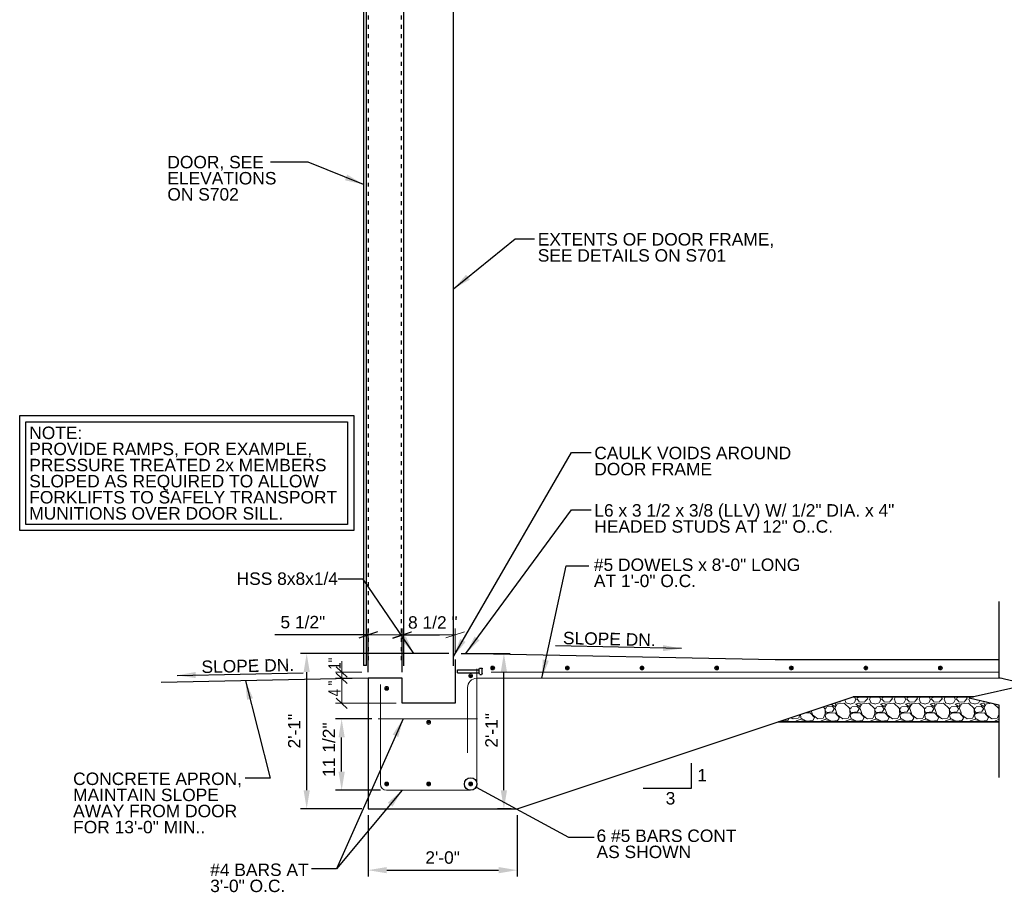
# Model space of a CAD drawing. Header units: inches. Extents: x -9 to 435, y 7 to 291.
# Tile 1 of 6: x -9 to 150, y 10 to 150. Entities that reach past the tile are written whole.
import ezdxf
from ezdxf.enums import TextEntityAlignment as Align

# ---------------------------------------------------------------- set-up
doc = ezdxf.new("R2010")
doc.units = ezdxf.units.IN
doc.header["$LTSCALE"] = 5
doc.header["$MEASUREMENT"] = 0
doc.linetypes.add('DGN Style 5', pattern=[0.298643, 0.12799, -0.170653])
for name, color, linetype, lineweight in [('G-ANNO-DIM', 1, 'Continuous', 0), ('G-ANNO-PATT', 9, 'Continuous', 0), ('G-ANNO-TEXT', 7, 'Continuous', 30), ('S-REIN-RBAR', 5, 'Continuous', 13)]:
    doc.layers.add(name, color=color, linetype=linetype, lineweight=lineweight)
doc.styles.add("3 4 1'-0", font='arial.ttf', dxfattribs={"height": 2})
doc.dimstyles.new("3 4 1'-0", dxfattribs={"dimtxt": 2, "dimasz": 3, "dimexe": 1, "dimexo": 1, "dimgap": 1, "dimtad": 1, "dimdec": 4, "dimzin": 11, "dimdsep": 46, "dimlunit": 4, "dimtxsty": "3 4 1'-0", "dimcen": 0.09, "dimadec": 4, "dimazin": 3, "dimtfac": 1, "dimtdec": 4, "dimtofl": 0, "dimtmove": 0, "dimatfit": 3, "dimfxl": 1, "dimfrac": 2, "dimtolj": 1, "dimtzin": 11, "dimarcsym": 0})

# ---------------------------------------------------------------- blocks, each defined once
blk = doc.blocks.new('REINFDOT')
for radius in [0.00313, 0.00187, 0.000625]:
    blk.add_circle((0, 0), radius)
blk = doc.blocks.new('REINF. DOT')
at = {"layer": 'S-REIN-RBAR', "extrusion": (0, 0, -1), "xscale": 100, "yscale": -100, "zscale": 100, "rotation": 89.99999999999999}
blk.add_blockref('REINFDOT', (-36.53, 24.59), dxfattribs=at)
blk = doc.blocks.new('REINF. DOT_1')
at = {"layer": 'S-REIN-RBAR', "xscale": 100, "yscale": 100, "zscale": 100, "rotation": 90.00000000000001}
blk.add_blockref('REINFDOT', (36.53, 24.59), dxfattribs=at)
blk = doc.blocks.new('*U10')
at = {"layer": 'G-ANNO-TEXT'}
for p, q in [((-0.25, 3), (-0.25, -0.5)), ((-0.5, -0.63), (-0.5, -0.88)), ((-0.38, -0.5), (0.37, -0.5)), ((-0.38, -1), (0.37, -1)), ((0.5, -0.63), (0.5, -0.88))]:
    blk.add_line(p, q, dxfattribs=at)
at = {"layer": 'G-ANNO-TEXT', "flags": 128}
blk.add_lwpolyline([(-0.25, 3), (0.25, 3), (0.25, -0.5)], dxfattribs=at)
at = {"layer": 'G-ANNO-TEXT', "extrusion": (0, 0, -1)}
for centre, start, end in [((0.37, -0.63), 0, 90), ((0.37, -0.88), 270, 0), ((-0.38, -0.63), 90, 180), ((-0.38, -0.88), 180, 270)]:
    blk.add_arc(centre, 0.125, start, end, dxfattribs=at)
blk = doc.blocks.new('Headed Stud')
at = {"layer": 'G-ANNO-TEXT', "zscale": 100}
blk.add_blockref('*U10', (1.3, 3.24), dxfattribs=at)
blk = doc.blocks.new('*D17')
at = {"layer": 'Defpoints', "color": 0, "lineweight": 0, "transparency": 16777216}
for p in [(47.4, 23.33), (71.4, 23.33), (71.4, 13.48)]:
    blk.add_point(p, dxfattribs=at)
at = {"layer": 'G-ANNO-DIM', "color": 0, "lineweight": -2, "transparency": 16777216}
for p, q in [((47.4, 22.33), (47.4, 12.48)), ((71.4, 22.33), (71.4, 12.48)), ((50.4, 13.48), (68.4, 13.48))]:
    blk.add_line(p, q, dxfattribs=at)
at = {"layer": 'G-ANNO-DIM', "color": 0, "lineweight": 0, "transparency": 16777216}
for points in [[(50.4, 13.98), (50.4, 12.98), (47.4, 13.48)], [(68.4, 13.98), (68.4, 12.98), (71.4, 13.48)]]:
    blk.add_solid(points, dxfattribs=at)
at = {"layer": 'G-ANNO-DIM', "color": 0, "transparency": 16777216, "insert": (59.4, 15.5), "char_height": 2, "attachment_point": 5, "style": "3 4 1'-0"}
blk.add_mtext('\\A1;2\'-0"', dxfattribs=at)
blk = doc.blocks.new('*D19')
at = {"layer": 'Defpoints', "color": 0, "lineweight": 0, "transparency": 16777216}
for p in [(37.54, 48.33), (61.4, 48.33), (47.4, 23.33)]:
    blk.add_point(p, dxfattribs=at)
at = {"layer": 'G-ANNO-DIM', "color": 0, "lineweight": -2, "transparency": 16777216}
for p, q in [((60.4, 48.33), (36.54, 48.33)), ((37.54, 26.33), (37.54, 45.33)), ((46.4, 23.33), (36.54, 23.33))]:
    blk.add_line(p, q, dxfattribs=at)
at = {"layer": 'G-ANNO-DIM', "color": 0, "lineweight": 0, "transparency": 16777216}
for points in [[(37.04, 45.33), (38.04, 45.33), (37.54, 48.33)], [(37.04, 26.33), (38.04, 26.33), (37.54, 23.33)]]:
    blk.add_solid(points, dxfattribs=at)
at = {"layer": 'G-ANNO-DIM', "color": 0, "transparency": 16777216, "insert": (35.54, 35.83), "char_height": 2, "attachment_point": 5, "rotation": 90, "style": "3 4 1'-0"}
blk.add_mtext('\\A1;2\'-1"', dxfattribs=at)
blk = doc.blocks.new('_Oblique_0.3')
at = {"color": 0, "linetype": 'ByBlock', "lineweight": -2}
for p, q in [((0, 0), (-1, 0)), ((0.5, 0.167), (-0.5, -0.167))]:
    blk.add_line(p, q, dxfattribs=at)
blk = doc.blocks.new('*D21')
at = {"layer": 'Defpoints', "color": 0, "lineweight": 0, "transparency": 16777216}
for p in [(52.9, 51.31), (47.4, 44.33), (52.9, 44.33)]:
    blk.add_point(p, dxfattribs=at)
at = {"layer": 'G-ANNO-DIM', "color": 0, "lineweight": -2, "transparency": 16777216}
for p, q in [((47.4, 45.33), (47.4, 52.31)), ((52.9, 45.33), (52.9, 52.31)), ((44.4, 51.31), (32.44, 51.31)), ((55.9, 51.31), (58.9, 51.31))]:
    blk.add_line(p, q, dxfattribs=at)
at = {"layer": 'G-ANNO-DIM', "color": 0, "lineweight": -2, "transparency": 16777216, "xscale": 3, "yscale": 3, "zscale": 3}
blk.add_blockref('_Oblique_0.3', (47.4, 51.31), dxfattribs=at)
at = {"layer": 'G-ANNO-DIM', "color": 0, "lineweight": -2, "transparency": 16777216, "xscale": 3, "yscale": 3, "zscale": 3, "rotation": 180}
blk.add_blockref('_Oblique_0.3', (52.9, 51.31), dxfattribs=at)
at = {"layer": 'G-ANNO-DIM', "color": 0, "transparency": 16777216, "insert": (36.92, 53.35), "char_height": 2, "attachment_point": 5, "style": "3 4 1'-0"}
blk.add_mtext('\\A1;5 1/2"', dxfattribs=at)
blk = doc.blocks.new('*D23')
at = {"layer": 'Defpoints', "color": 0, "lineweight": 0, "transparency": 16777216}
for p in [(43.16, 37.82), (49.04, 37.82), (50.4, 26.32)]:
    blk.add_point(p, dxfattribs=at)
at = {"layer": 'G-ANNO-DIM', "color": 0, "lineweight": -2, "transparency": 16777216}
for p, q in [((48.04, 37.82), (42.16, 37.82)), ((43.16, 29.32), (43.16, 34.82)), ((49.4, 26.32), (42.16, 26.32))]:
    blk.add_line(p, q, dxfattribs=at)
at = {"layer": 'G-ANNO-DIM', "color": 0, "lineweight": 0, "transparency": 16777216}
for points in [[(42.66, 34.82), (43.66, 34.82), (43.16, 37.82)], [(42.66, 29.32), (43.66, 29.32), (43.16, 26.32)]]:
    blk.add_solid(points, dxfattribs=at)
at = {"layer": 'G-ANNO-DIM', "color": 0, "transparency": 16777216, "insert": (41.13, 32.86), "char_height": 2, "attachment_point": 5, "rotation": 90, "style": "3 4 1'-0"}
blk.add_mtext('\\A1;11 1/2"', dxfattribs=at)
blk = doc.blocks.new('*D28')
at = {"layer": 'Defpoints', "color": 0, "lineweight": 0, "transparency": 16777216}
for p in [(61.4, 48.33), (69.25, 48.33), (71.4, 23.33)]:
    blk.add_point(p, dxfattribs=at)
at = {"layer": 'G-ANNO-DIM', "color": 0, "lineweight": -2, "transparency": 16777216}
for p, q in [((62.4, 48.33), (70.25, 48.33)), ((69.25, 26.33), (69.25, 45.33)), ((70.4, 23.33), (68.25, 23.33))]:
    blk.add_line(p, q, dxfattribs=at)
at = {"layer": 'G-ANNO-DIM', "color": 0, "lineweight": 0, "transparency": 16777216}
for points in [[(68.75, 45.33), (69.75, 45.33), (69.25, 48.33)], [(68.75, 26.33), (69.75, 26.33), (69.25, 23.33)]]:
    blk.add_solid(points, dxfattribs=at)
at = {"layer": 'G-ANNO-DIM', "color": 0, "transparency": 16777216, "insert": (67.25, 35.96), "char_height": 2, "attachment_point": 5, "rotation": 90, "style": "3 4 1'-0"}
blk.add_mtext('\\A1;2\'-1"', dxfattribs=at)

msp = doc.modelspace()

# ---------------------------------------------------------------- hatches: boundary and pattern name
at = {"layer": 'G-ANNO-PATT'}
h = msp.add_hatch(dxfattribs=at)
h.set_pattern_fill('GRAVEL', color=256, style=0, pattern_type=2)
h.set_pattern_definition([(200.5562, (128.89517, 37.70417), (-84.000276, -32.000316), [0.68352, -101.84494]), (4.7637, (137.9398, 37.4284), (-36.00012, -4.00004), [1.0032, -47.16334]), (4.7637, (133.9398, 37.4284), (-36.00012, -4.00004), [1.0032, -47.16334]), (4.7637, (129.9398, 37.4284), (-36.00012, -4.00004), [1.0032, -47.16334]), (332.354, (129.09555, 37.8388), (-60.000197, 32.000315), [0.94826, -93.87834]), (332.354, (133.09554, 37.8388), (-60.000197, 32.000315), [0.94826, -93.87834]), (332.3539, (137.09553, 37.8388), (-60.000197, 32.000315), [0.94826, -93.87834]), (285.255, (128.9017, 38.3745), (-12.00004, 40.000393), [0.5824, -45.02504]), (285.255, (132.9018, 38.3745), (-12.00004, 40.000393), [0.5824, -45.02504]), (285.255, (136.9018, 38.3745), (-12.00004, 40.000393), [0.5824, -45.02504]), (213.69, (129.4266, 38.794), (-12.00004, -4.00004), [0.592, -13.8304]), (213.69, (133.4266, 38.794), (-12.00004, -4.00004), [0.592, -13.8303]), (213.69, (129.46, 34.817), (-12.00004, -4.00004), [0.0405, -14.3818]), (213.69, (137.4266, 38.794), (-12.00004, -4.00004), [0.592, -13.8303]), (213.69, (133.46, 34.817), (-12.00004, -4.00004), [0.0404, -14.3818]), (213.69, (137.46, 34.817), (-12.00004, -4.00004), [0.0404, -14.3819]), (180, (130.4862, 38.743), (-12, 4), [1.04, -10.96]), (181.7357, (134.48624, 38.7432), (-120.000394, -4.0000393), [1.04, -131.02103]), (180, (138.4862, 38.743), (-12.00004, 4.00004), [1.04, -10.96]), (131.987, (139.22095, 37.9684), (-24.00008, 28.000276), [1.0763, -52.7386]), (131.987, (135.22096, 37.9684), (-24.00008, 28.000276), [1.0763, -52.7386]), (131.987, (131.221, 37.96845), (-24.00008, 28.000276), [1.0763, -52.7386]), (59.036, (138.8457, 37.4376), (-12.00004, -16.00016), [0.5557, -22.7683]), (59.036, (134.8457, 37.4376), (-12.00004, -16.00016), [0.5557, -22.7683]), (59.036, (130.8456, 37.4375), (-12.00004, -16.00016), [0.5557, -22.7683]), (90, (136.886, 35.183), (-12, -4), [0.24, -3.76]), (90, (132.886, 35.183), (-12, -4), [0.24, -3.76]), (90, (128.886, 35.183), (-12, -4), [0.24, -3.76]), (118.6103, (137.0477, 34.8368), (-12.00004, 24.000236), [0.4118, -49.70845]), (118.6103, (133.0476, 34.8368), (-12.00004, 24.000236), [0.4118, -49.70845]), (118.6103, (129.0476, 34.8368), (-12.00004, 24.000236), [0.4118, -49.70845]), (186.9113, (130.08, 34.92988), (-96.000315, -12.0001185), [1.00718, -131.95943]), (186.9113, (134.08, 34.92988), (-96.000315, -12.0001185), [1.00718, -131.95943]), (186.9113, (138.08, 34.9299), (-96.0003153, -12.0001185), [1.00718, -131.95943]), (236.31, (130.4186, 35.4379), (-12.00004, -16.00016), [0.5769, -42.6901]), (236.31, (134.4186, 35.4379), (-12.00004, -16.00016), [0.5769, -42.6901]), (236.31, (138.4186, 35.4379), (-12.00004, -16.00016), [0.5769, -42.6901]), (354.2894, (130.8338, 37.32514), (-84.000276, 8.000078), [0.7642, -119.8347]), (354.2894, (134.8338, 37.32514), (-84.000276, 8.000078), [0.7642, -119.8347]), (354.2894, (138.8338, 37.32514), (-84.000276, 8.000078), [0.7642, -119.8347]), (14.0363, (138.0559, 37.1609), (-36.000118, -8.00008), [0.8246, -48.6528]), (14.0363, (134.0559, 37.1609), (-36.00012, -8.00008), [0.8246, -48.6528]), (14.0363, (130.0559, 37.1609), (-36.00012, -8.00008), [0.8246, -48.6528]), (74.745, (138.0052, 36.9081), (-12.00004, -40.000393), [0.20396, -45.4035]), (74.745, (134.0052, 36.9081), (-12.00004, -40.000393), [0.20396, -45.4035]), (74.745, (130.0052, 36.9081), (-12.00004, -40.000393), [0.20396, -45.4035]), (110.556, (135.7362, 36.9582), (-12.00004, 28.000275), [0.3418, -33.8346]), (110.556, (131.7362, 36.9582), (-12.00004, 28.00028), [0.3418, -33.8346]), (110.556, (127.7362, 36.9582), (-12.00004, 28.000275), [0.3418, -33.8346]), (163.1415, (137.52455, 37.49926), (-120.000394, 36.0003543), [0.67052, -137.25752]), (163.1415, (133.52455, 37.49926), (-120.000394, 36.000354), [0.67052, -137.25752]), (163.1415, (129.52455, 37.49926), (-120.000394, 36.000354), [0.67052, -137.25752]), (113.1985, (137.7947, 36.9344), (-12.00004, 24.00024), [0.6093, -29.8541]), (113.1985, (133.7947, 36.9344), (-12.00004, 24.00024), [0.6093, -29.8541]), (113.198, (129.7947, 36.9344), (-12.00004, 24.00024), [0.6093, -29.8541]), (246.8015, (128.2439, 37.4466), (-12.00004, -24.00024), [0.5727, -29.89065]), (246.802, (132.2439, 37.4466), (-12.00004, -24.00024), [0.5727, -29.89065]), (246.8015, (136.2439, 37.4467), (-12.00004, -24.00024), [0.5727, -29.89065]), (200.5562, (132.89517, 37.70417), (-84.000276, -32.000316), [0.68352, -101.84494]), (200.5562, (136.89516, 37.70417), (-84.000276, -32.0003155), [0.68352, -101.84494]), (196.5045, (129.5865, 36.36604), (-96.000315, -28.0002765), [0.7088, -111.93265]), (196.5045, (133.5865, 36.36604), (-96.000315, -28.0002765), [0.7088, -111.93265]), (196.5045, (137.5865, 36.36605), (-96.000315, -28.0002765), [0.7088, -111.93265]), (246.802, (129.8467, 36.9546), (-12.00004, -24.00024), [0.6093, -29.8541]), (246.8015, (133.8467, 36.9546), (-12.00004, -24.00024), [0.6093, -29.8541]), (246.8015, (137.8467, 36.9546), (-12.00004, -24.00024), [0.6093, -29.8541]), (110.556, (136.2304, 36.4177), (-12.00004, 28.000275), [0.59464, -33.5817]), (110.556, (132.2305, 36.4177), (-12.00004, 28.00028), [0.5946, -33.5817]), (110.556, (128.2305, 36.4178), (-12.00004, 28.000275), [0.59464, -33.5817]), (163.4955, (136.88194, 36.17397), (-96.000315, 28.0002765), [0.7088, -111.93265]), (163.4955, (132.88195, 36.17398), (-96.000315, 28.0002765), [0.7088, -111.93265]), (163.4955, (128.88195, 36.17398), (-96.000315, 28.0002765), [0.7088, -111.93265]), (18.435, (137.7958, 36.1515), (-12.00004, 1e-08), [0.506, -12.1432]), (18.435, (133.7958, 36.1515), (-12.00004, 1e-08), [0.506, -12.1432]), (18.435, (129.7957, 36.1515), (-12.00004, 1e-08), [0.506, -12.1432]), (149.036, (138.4031, 35.7885), (-48.000157, 28.000275), [0.6997, -69.27206]), (149.036, (134.4031, 35.7885), (-48.000157, 28.000275), [0.6997, -69.27206]), (149.036, (130.4031, 35.7885), (-48.000157, 28.000275), [0.6997, -69.27206]), (249.444, (130.5852, 36.1818), (-12.00004, -28.00028), [0.4308, -33.7455]), (249.444, (134.5852, 36.1818), (-12.00004, -28.000275), [0.4308, -33.7455]), (249.444, (138.5852, 36.1818), (-12.00004, -28.000275), [0.4308, -33.7455]), (336.8013, (130.2864, 36.3068), (-36.000118, 16.000157), [0.30463, -91.08504]), (336.8013, (134.2864, 36.3068), (-36.000118, 16.000157), [0.30463, -91.08504]), (336.8013, (138.2864, 36.3068), (-36.000118, 16.000157), [0.30463, -91.08504]), (315, (130.01, 35.8176), (-12.00004, 8.00008), [0.5657, -16.405]), (315, (134.01, 35.8177), (-12.00004, 8.00008), [0.5657, -16.405]), (315, (138.01, 35.8177), (-12.00004, 8.00008), [0.5657, -16.405]), (8.6157, (137.1805, 35.71184), (-24.000079, -4.000039), [0.80895, -132.69806]), (8.6157, (133.1805, 35.71184), (-24.000079, -4.000039), [0.80895, -132.69806]), (8.6157, (129.1805, 35.71184), (-24.000079, -4.000039), [0.80895, -132.69806]), (41.6337, (136.8099, 35.3485), (-24.00008, -20.000197), [0.4252, -47.7415]), (41.634, (132.8099, 35.3485), (-24.00008, -20.000197), [0.4252, -47.7415]), (41.6337, (128.8099, 35.3485), (-24.00008, -20.000197), [0.4252, -47.7415]), (317.4894, (127.9353, 36.297), (-36.000118, 32.000315), [1.2458, -63.8699]), (317.4894, (131.9353, 36.297), (-36.000118, 32.000315), [1.2458, -63.8699]), (317.4894, (135.9353, 36.297), (-36.000118, 32.000315), [1.2458, -63.8699]), (4.7637, (138.96, 36.205), (-36.00012, -4.00004), [0.64423, -47.5223]), (4.7637, (134.96, 36.205), (-36.00012, -4.00004), [0.9633, -47.2032]), (4.7637, (130.96, 36.205), (-36.00012, -4.00004), [0.9633, -47.2032]), (4.7637, (127.602, 36.2585), (-36.00012, -4.00004), [0.3191, -47.84745]), (59.036, (138.4308, 35.5283), (-12.00004, -16.00016), [0.8438, -22.4802]), (59.036, (134.4308, 35.5283), (-12.00004, -16.00016), [0.8438, -22.4802]), (59.036, (130.4308, 35.5283), (-12.00004, -16.00016), [0.8438, -22.4802]), (108.435, (138.8447, 38.475), (-12.00004, 32.000315), [0.3348, -37.6129]), (108.435, (138.7427, 34.7939), (-12.00004, 32.000315), [0.7151, -37.23255]), (108.435, (134.8447, 38.475), (-12.00004, 32.000315), [0.3348, -37.61285]), (108.435, (134.7427, 34.7939), (-12.00004, 32.000315), [0.7151, -37.2326]), (108.435, (130.8447, 38.475), (-12.00004, 32.000315), [0.33484, -37.6128]), (108.435, (130.7427, 34.7939), (-12.00004, 32.000315), [0.7151, -37.2326]), (142.125, (139.602, 37.8582), (-12.00004, 8.00008), [0.96596, -44.6413]), (142.125, (135.7177, 37.7688), (-12.00004, 8.00008), [1.1121, -44.49516]), (142.125, (131.7177, 37.7687), (-12.00004, 8.00008), [1.1121, -44.4952]), (142.125, (127.7177, 37.7687), (-12.00004, 8.00008), [0.14614, -45.46114]), (182.7263, (128.57854, 37.85336), (-12.00004, -4e-07), [0.84095, -83.2545]), (182.7263, (132.57854, 37.85336), (-12.00004, -4e-07), [0.84095, -83.2545]), (182.7263, (136.57854, 37.85336), (-12.00004, -4e-07), [0.84095, -83.2545]), (246.8015, (128.9587, 38.7301), (-12.00004, -24.00024), [0.8246, -29.6387]), (246.802, (132.9586, 38.73), (-12.00004, -24.00024), [0.8246, -29.6387]), (246.8015, (136.9586, 38.73), (-12.00004, -24.00024), [0.8246, -29.6387]), (270, (128.874, 35.492), (-12, -4), [0.6994, -3.3006]), (270, (128.908, 38.794), (-12, -4), [0.1415, -3.8585]), (270, (132.874, 35.492), (-12, -4), [0.6994, -3.3006]), (270, (132.908, 38.794), (-12, -4), [0.1416, -3.8585]), (270, (136.874, 35.492), (-12, -4), [0.6994, -3.3007]), (270, (136.908, 38.794), (-12, -4), [0.1416, -3.8585]), (48.013, (139.3022, 36.5841), (-24.00008, -28.000276), [0.4438, -53.3711]), (48.013, (135.3022, 36.5842), (-24.00008, -28.000276), [0.65115, -53.1637]), (48.013, (131.3022, 36.5842), (-24.00008, -28.000276), [0.65115, -53.1637]), (48.013, (127.602, 36.9114), (-24.00008, -28.000276), [0.2074, -53.6075]), (355.2363, (130.3767, 36.547), (-36.00012, 4.00004), [0.9235, -47.2431]), (355.2363, (134.3767, 36.547), (-36.00012, 4.00004), [0.9235, -47.2431]), (355.2363, (138.3767, 36.547), (-36.00012, 4.00004), [0.9235, -47.24307]), (311.987, (130.021, 36.9685), (-24.00008, 28.000276), [0.53814, -53.2767]), (311.987, (134.021, 36.96845), (-24.00008, 28.000276), [0.53814, -53.2767]), (311.987, (138.02095, 36.9684), (-24.00008, 28.000276), [0.53814, -53.2767])])
h.paths.add_polyline_path([(148.8715, 40.08037), (144.0715, 41.17127), (144.7535, 41.32628), (125.39836, 41.32628), (113.39836, 37.32628), (148.8715, 37.32628)])

# ---------------------------------------------------------------- linework, layer by layer
at = {"layer": 'G-ANNO-DIM'}
for p, q in [((52.89836, 48.32628), (52.89836, 52.31168)), ((61.39836, 48.32628), (61.39836, 52.31168)), ((40.04928, 51.31168), (61.39836, 51.31168)), ((51.39836, 50.81168), (54.39836, 51.81168)), ((62.89836, 51.81168), (59.89836, 50.81168)), ((44.04081, 44.49194), (42.28947, 46.16061)), ((43.16514, 40.32628), (43.16514, 47.10552)), ((46.4033, 45.32628), (42.16514, 45.32628)), ((44.04081, 43.49194), (42.28947, 45.16061)), ((46.4033, 44.32628), (42.16514, 44.32628)), ((51.9033, 40.32628), (42.16514, 40.32628)), ((44.04081, 39.49194), (42.28947, 41.16061))]:
    msp.add_line(p, q, dxfattribs=at)
at = {"layer": 'G-ANNO-PATT', "elevation": 1.48198, "flags": 128}
msp.add_lwpolyline([(148.8715, 40.08037), (144.0715, 41.17127), (144.7535, 41.32628), (125.39836, 41.32628), (113.39836, 37.32628), (148.8715, 37.32628), (148.8715, 40.08037)], close=True, dxfattribs=at)
at = {"layer": 'G-ANNO-TEXT'}
for p, q in [((47.14836, 46.40508), (47.14836, 219.65343)), ((53.14879, 46.32688), (53.14857, 215.81043)), ((61.14794, 46.32688), (61.14857, 215.81043)), ((64.89836, 48.32628), (112.89836, 47.32628)), ((47.14836, 46.40508), (46.64836, 46.40508)), ((112.89836, 47.32628, 3.5197), (148.8715, 47.32628, 3.5197)), ((47.39836, 44.32628, -1.75986), (14.10722, 43.63271, -1.75986)), ((71.39836, 23.32628), (125.39836, 41.32628))]:
    msp.add_line(p, q, dxfattribs=at)
at = {"layer": 'G-ANNO-TEXT', "linetype": 'DGN Style 5'}
for p, q in [((47.49236, 47.22558), (47.49229, 219.91116)), ((52.80336, 47.22558), (52.80352, 219.91116))]:
    msp.add_line(p, q, dxfattribs=at)
at = {"layer": 'G-ANNO-TEXT', "flags": 128}
for points in [[(47.14836, 220.73193), (46.64836, 220.73193), (46.64836, 46.40508)], [(148.8715, 56.66635), (148.8715, 50.58037), (148.8715, 44.444), (153.6715, 43.35309), (144.0715, 41.17127), (148.8715, 40.08037), (148.8715, 28.4038)], [(61.39836, 47.32628), (61.39836, 47.32628), (61.39836, 40.32628), (52.89836, 40.32628), (52.89836, 40.32628)], [(52.89836, 40.32628), (52.89836, 44.32628), (47.39836, 44.32628), (47.39836, 23.32628), (71.39836, 23.32628)], [(91.67608, 26.6562), (99.40662, 26.6562), (99.40662, 30.69129)], [(64.78199, 26.84809), (79.66209, 18.79566), (83.76482, 18.79566)]]:
    msp.add_lwpolyline(points, dxfattribs=at)
at = {"layer": 'G-ANNO-TEXT', "elevation": 3.5197, "flags": 128}
for points in [[(144.7535, 41.32628), (125.39836, 41.32628)], [(125.39836, 41.32628), (144.7535, 41.32628)], [(113.39836, 37.32628), (148.8715, 37.32628)], [(148.8715, 37.32628), (113.39836, 37.32628)]]:
    msp.add_lwpolyline(points, dxfattribs=at)
at = {"layer": 'G-ANNO-TEXT'}
msp.add_circle((63.89836, 27.32628), 1.00472, dxfattribs=at)
for points in [[(-8.61847, 86.56616, 5.27951), (45.11086, 86.56616, 5.27951), (45.11086, 68.07549, 5.27951), (-8.61847, 68.07549, 5.27951)], [(-7.61847, 85.56616, 5.27951), (44.11086, 85.56616, 5.27951), (44.11086, 69.07549, 5.27951), (-7.61847, 69.07549, 5.27951)]]:
    msp.add_3dface(points, dxfattribs=at)
at = {"layer": 'S-REIN-RBAR'}
for p, q in [((67.19362, 45.32628, 3.5197), (148.8715, 45.32628, 3.5197)), ((63.39836, 42.82628, 3.5197), (63.39836, 32.32628, 3.5197)), ((64.89836, 44.32628, 3.5197), (149.38949, 44.32628, 3.5197)), ((49.04273, 37.82392), (65.00976, 37.82392)), ((50.39836, 26.32155), (63.89836, 26.32155))]:
    msp.add_line(p, q, dxfattribs=at)
at = {"layer": 'S-REIN-RBAR', "flags": 128}
for points in [[(64.89836, 45.82628), (64.89836, 45.82628), (64.89836, 27.32155)], [(49.39836, 43.32628), (49.39836, 43.32628), (49.39836, 27.32155)]]:
    msp.add_lwpolyline(points, dxfattribs=at)
at = {"layer": 'S-REIN-RBAR'}
for centre, radius, start, end in [((64.89836, 42.82628, 3.5197), 1.5, 90, 180), ((50.39836, 27.32155), 1, 180, 270)]:
    msp.add_arc(centre, radius, start, end, dxfattribs=at)
at = {"layer": 'S-REIN-RBAR', "extrusion": (0, 0, -1)}
msp.add_arc((-63.89836, 27.32155), 1, 180, 270, dxfattribs=at)

# ---------------------------------------------------------------- block references
at = {"layer": 'G-ANNO-TEXT', "rotation": 90}
msp.add_blockref('Headed Stud', (68.01262, 44.16536), dxfattribs=at)
at = {"layer": 'S-REIN-RBAR', "rotation": 180}
for p in [(103.99062, 70.57151, 3.5197), (115.99062, 70.57151, 3.5197), (127.99062, 70.57151, 3.5197), (139.99062, 70.57151, 3.5197), (151.99062, 70.57151, 3.5197), (163.99062, 70.57151, 3.5197), (175.99062, 70.57151, 3.5197), (100.43177, 69.3138, 3.5197), (93.68177, 61.82909, 3.5197), (93.68177, 51.91571, 3.5197), (100.43177, 51.91571, 3.5197)]:
    msp.add_blockref('REINF. DOT_1', p, dxfattribs=at)
at = {"layer": 'S-REIN-RBAR', "extrusion": (0, 0, -1), "rotation": 180}
for p in [(-13.86496, 67.3138, -3.5197), (-13.86496, 51.91571, -3.5197)]:
    msp.add_blockref('REINF. DOT', p, dxfattribs=at)

# ---------------------------------------------------------------- texts
at = {"layer": 'G-ANNO-DIM', "color": 7, "linetype": 'Continuous', "style": "3 4 1'-0"}
msp.add_text('8 1/2 "', height=2, dxfattribs=at).set_placement((57.8229, 53.31168), align=Align.MIDDLE_CENTER)
at = {"layer": 'G-ANNO-DIM', "color": 7, "linetype": 'Continuous', "char_height": 2, "attachment_point": 5, "rotation": 90, "line_spacing_factor": 0.6, "style": "3 4 1'-0"}
for s, insert in [('\\H1x;\\W0.75;1"', (41.99847, 46.70287)), ('\\H1x;\\W0.75;4 "', (41.99847, 42.6794))]:
    msp.add_mtext(s, dxfattribs=dict(at, insert=insert))
at = {"layer": 'G-ANNO-TEXT', "color": 7, "char_height": 2, "attachment_point": 1, "style": "3 4 1'-0"}
for s, insert, line_spacing_factor in [('DOOR, SEE \\PELEVATIONS \\PON S702', (15.12837, 128.3259, 3.5197), 0.776524), ('EXTENTS OF DOOR FRAME,\\PSEE DETAILS ON S701', (74.6999, 115.91245, 3.5197), 0.776524), ('NOTE:\\PPROVIDE RAMPS, FOR EXAMPLE,\\PPRESSURE TREATED 2x MEMBERS\\PSLOPED AS REQUIRED TO ALLOW\\PFORKLIFTS TO SAFELY TRANSPORT\\PMUNITIONS OVER DOOR SILL.\\fTimes New Roman|b0|i0|c00|p23;\\C7;\\c16777215;  \\P', (-7.08165, 84.79743, 8.79921), 0.776524), ('CAULK VOIDS AROUND \\PDOOR FRAME', (83.79002, 81.55671, 3.5197), 0.776524), ('L6 x 3 1/2 x 3/8 (LLV) W/ 1/2" DIA. x 4" \\PHEADED STUDS AT 12" O..C.', (83.79002, 72.33092, 3.5197), 0.776524), ('#5 DOWELS x 8\'-0" LONG \\PAT 1\'-0" O.C.', (83.7288, 63.58813, 3.5197), 0.776524), ('HSS 8x8x1/4', (26.26878, 61.35447, 3.5197), 0.6), ('CONCRETE APRON, \\PMAINTAIN SLOPE \\PAWAY FROM DOOR \\PFOR 13\'-0" MIN..', (-0.02606, 29.1705, 1.75984), 0.776524), ('1', (100.35581, 29.74058, 3.5197), 0.6), ('3', (95.26614, 26.04175, 3.5197), 0.6), ('6 #5 BARS CONT\\PAS SHOWN', (84.15363, 20.00974, 3.5197), 0.776524), ('#4 BARS AT \\P3\'-0" O.C.', (22.01804, 14.5442, 3.5197), 0.776524)]:
    msp.add_mtext(s, dxfattribs=dict(at, insert=insert, line_spacing_factor=line_spacing_factor))
at = {"layer": 'G-ANNO-TEXT', "color": 7, "char_height": 2, "line_spacing_factor": 0.6, "style": "3 4 1'-0"}
for insert, attachment_point, rotation in [((78.77978, 51.82305, 3.5197), 1, 358.7320661), ((35.49149, 47.49763, 1.75984), 3, 1.2679339)]:
    msp.add_mtext('SLOPE DN.', dxfattribs=dict(at, insert=insert, attachment_point=attachment_point, rotation=rotation))

# ---------------------------------------------------------------- dimensions: what is measured, and where the dimension line sits
at = {"layer": 'G-ANNO-DIM'}
dim = msp.add_linear_dim(base=(52.89836, 51.31168), p1=(47.39836, 44.32628), p2=(52.89836, 44.32628), dimstyle="3 4 1'-0", override={"dimblk": '_Oblique_0.3'}, dxfattribs=at)
dim.commit()
dim.dimension.update_dxf_attribs({"geometry": '*D21', "text_midpoint": (36.91882, 51.31168), "dimtype": 160})
dim = msp.add_linear_dim(base=(37.54392, 48.32628), p1=(47.39836, 23.32628), p2=(61.39836, 48.32628), angle=90, dimstyle="3 4 1'-0", dxfattribs=at)
dim.commit()
dim.dimension.update_dxf_attribs({"geometry": '*D19', "text_midpoint": (35.53982, 35.82628)})
for base, p1, p2, picture, middle in [((69.24956, 48.32628), (71.39836, 23.32628), (61.39836, 48.32628), '*D28', (69.24956, 35.95704)), ((43.1602, 37.82392), (50.39836, 26.32155), (49.04273, 37.82392), '*D23', (43.1602, 32.86305))]:
    dim = msp.add_linear_dim(base=base, p1=p1, p2=p2, angle=90, dimstyle="3 4 1'-0", dxfattribs=at)
    dim.commit()
    dim.dimension.update_dxf_attribs({"geometry": picture, "text_midpoint": middle, "dimtype": 160})
dim = msp.add_linear_dim(base=(71.39836, 13.47946), p1=(47.39836, 23.32628), p2=(71.39836, 23.32628), dimstyle="3 4 1'-0", dxfattribs=at)
dim.commit()
dim.dimension.update_dxf_attribs({"geometry": '*D17', "text_midpoint": (59.39836, 15.50061)})

# ---------------------------------------------------------------- leaders
at = {"layer": 'G-ANNO-TEXT'}
for points in [[(46.64836, 123.73442), (37.7681, 127.34133), (31.72069, 127.34133)], [(61.14824, 106.93671), (71.05284, 114.97544), (74.19959, 114.97544)], [(61.14857, 47.82658), (80.14296, 80.61971), (83.28971, 80.61971)], [(63.14836, 48.32628), (80.14296, 71.39392), (83.28971, 71.39392)], [(75.35473, 44.32628, 3.5197), (79.28657, 62.41776, 3.5197), (82.91131, 62.41776, 3.5197)], [(54.76233, 48.32628), (46.61422, 60.29429), (42.59116, 60.29429)], [(97.82842, 49.11618), (77.56859, 49.53826)], [(16.68668, 44.79617, -1.75986), (36.94652, 45.21825, -1.75986)], [(27.68875, 43.91566, -1.75986), (31.64128, 28.25441, -1.75986), (27.61821, 28.25441, -1.75986)], [(53.03618, 37.82392), (42.35711, 13.69823)], [(52.87923, 26.32155), (42.35711, 13.69823), (38.33404, 13.69823)]]:
    msp.add_leader(points, dimstyle="3 4 1'-0", override={"dimgap": 2}, dxfattribs=at)

doc.saveas('drawing.dxf')
